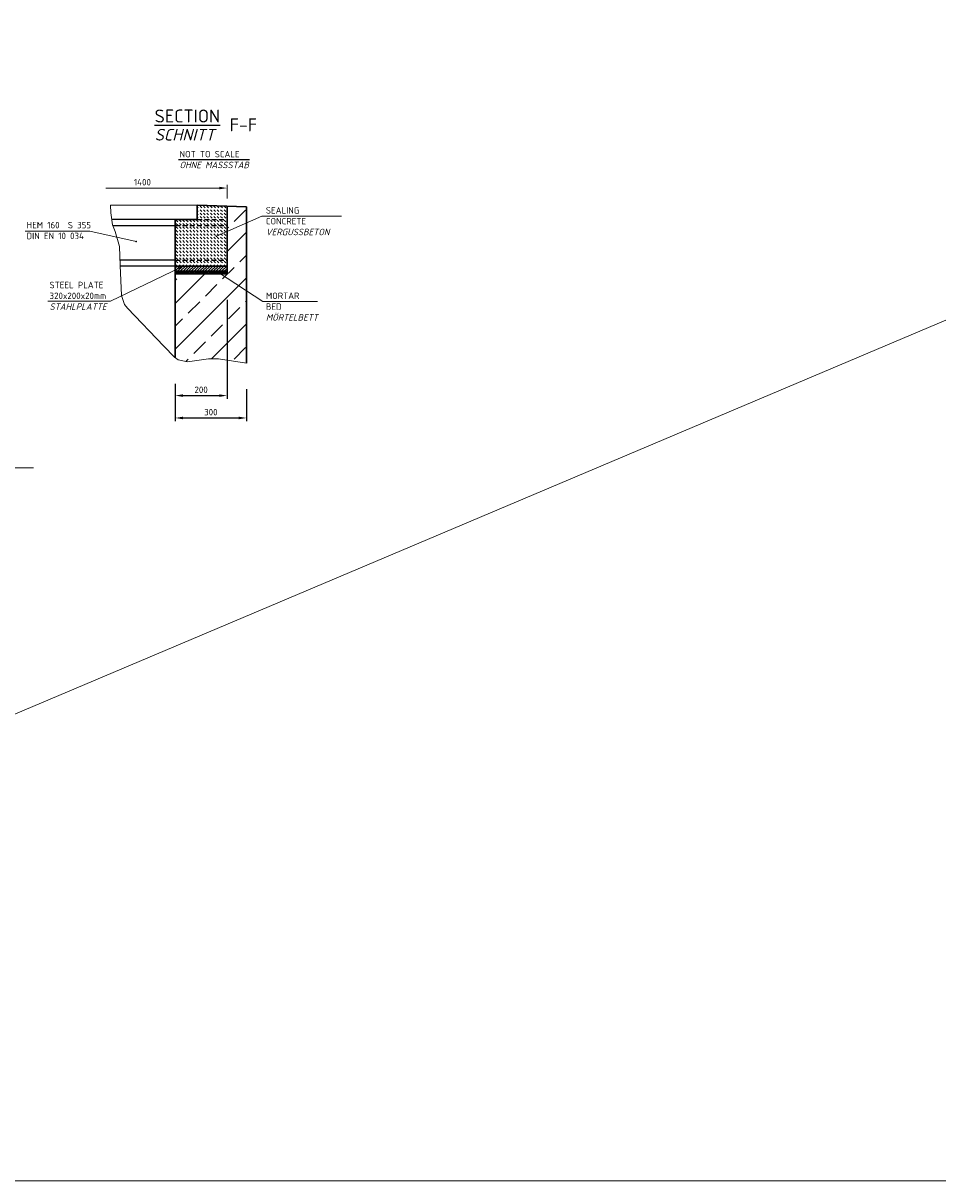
# Model space of a CAD drawing. Header units: millimetres. Extents: x -76904 to 25883, y -13890 to 20369.
# Tile 2 of 29: x -7557 to -497, y 2597 to 11529. Entities that reach past the tile are written whole.
import ezdxf

# ---------------------------------------------------------------- set-up
doc = ezdxf.new("R2010")
doc.units = ezdxf.units.MM
doc.header["$MEASUREMENT"] = 0
doc.linetypes.add('VERDECKT2', pattern=[0.1875, 0.125, -0.0625])
for name, color, linetype, lineweight in [('P------T2', 7, 'Continuous', 18), ('P------T7', 7, 'Continuous', 18), ('P-BS----Bem', 7, 'Continuous', 18), ('P-BSWAN', 7, 'Continuous', 30), ('P-BSWANF', 7, 'Continuous', 18), ('P-DABDICHTUNG', 7, 'Continuous', 18), ('P-SSHAL', 7, 'Continuous', 25)]:
    doc.layers.add(name, color=color, linetype=linetype, lineweight=lineweight)
doc.styles.get("Standard").update_dxf_attribs({"font": 'isocpeur.ttf'})
doc.dimstyles.new('Kopie von ISO-25', dxfattribs={"dimscale": 20, "dimtxt": 2.5, "dimasz": 3, "dimexe": 1.25, "dimexo": 0.625, "dimgap": 1, "dimtad": 1, "dimtxsty": 'Standard', "dimcen": 2.5, "dimadec": 0, "dimazin": 0, "dimtfac": 1, "dimtmove": 0, "dimatfit": 1, "dimfxl": 0, "dimarcsym": 0})

# ---------------------------------------------------------------- blocks, each defined once
blk = doc.blocks.new('*D100')
at = {"layer": 'Defpoints', "color": 0, "lineweight": 0, "transparency": 16777216}
for p in [(-5983.3, 9594.3), (-6383.3, 8945.6), (-5983.3, 8655.5)]:
    blk.add_point(p, dxfattribs=at)
at = {"layer": 'P-BS----Bem', "color": 0, "lineweight": -2, "transparency": 16777216}
for p, q in [((-5983.3, 9394.3), (-5983.3, 8630.5)), ((-6383.3, 8745.6), (-6383.3, 8630.5)), ((-6323.3, 8655.5), (-6043.3, 8655.5))]:
    blk.add_line(p, q, dxfattribs=at)
at = {"layer": 'P-BS----Bem', "color": 0, "lineweight": 0, "transparency": 16777216}
for points in [[(-6323.3, 8665.5), (-6323.3, 8645.5), (-6383.3, 8655.5)], [(-6043.3, 8665.5), (-6043.3, 8645.5), (-5983.3, 8655.5)]]:
    blk.add_solid(points, dxfattribs=at)
at = {"layer": 'P-BS----Bem', "color": 0, "transparency": 16777216, "insert": (-6183.3, 8700.5), "char_height": 50, "attachment_point": 5}
blk.add_mtext('200', dxfattribs=at)
blk = doc.blocks.new('*D101')
at = {"layer": 'Defpoints', "color": 0, "lineweight": 0, "transparency": 16777216}
for p in [(-6383.3, 8945.6), (-5833.3, 8904.9), (-5833.3, 8482.7)]:
    blk.add_point(p, dxfattribs=at)
at = {"layer": 'P-BS----Bem', "color": 0, "lineweight": -2, "transparency": 16777216}
for p, q in [((-6383.3, 8745.6), (-6383.3, 8457.7)), ((-5833.3, 8704.9), (-5833.3, 8457.7)), ((-6323.3, 8482.7), (-5893.3, 8482.7))]:
    blk.add_line(p, q, dxfattribs=at)
at = {"layer": 'P-BS----Bem', "color": 0, "lineweight": 0, "transparency": 16777216}
for points in [[(-6323.3, 8492.7), (-6323.3, 8472.7), (-6383.3, 8482.7)], [(-5893.3, 8492.7), (-5893.3, 8472.7), (-5833.3, 8482.7)]]:
    blk.add_solid(points, dxfattribs=at)
at = {"layer": 'P-BS----Bem', "color": 0, "transparency": 16777216, "insert": (-6108.3, 8527.7), "char_height": 50, "attachment_point": 5}
blk.add_mtext('300', dxfattribs=at)

msp = doc.modelspace()

# ---------------------------------------------------------------- hatches: boundary and pattern name
at = {"layer": 'P-BSWANF'}
h = msp.add_hatch(dxfattribs=at)
h.set_pattern_fill('DASH', scale=150, angle=135, style=0)
h.paths.add_polyline_path([(-5983.269, 9968.254), (-6383.269, 9968.254), (-6383.269, 9700.254), (-5983.269, 9700.254)])
h.paths.add_polyline_path([(-5983.269, 9968.254), (-5983.269, 10014.254), (-6213.269, 10014.254), (-6383.269, 10014.254), (-6383.269, 9968.254)])
h.paths.add_polyline_path([(-6383.269, 9700.254), (-6383.269, 9654.254), (-5983.269, 9654.254), (-5983.269, 9700.254)])
h.paths.add_polyline_path([(-5983.269, 10014.254), (-5983.269, 10116.512), (-6213.269, 10124.254), (-6213.269, 10014.254)])
h = msp.add_hatch(dxfattribs=at)
h.set_pattern_fill('ANSI33', scale=1000, style=0)
h.set_pattern_definition([(45, (-50520.97, 1644.97), (-176.7767, 176.7767), []), (45, (-50344.2, 1644.97), (-176.7767, 176.7767), [125, -62.5])])
h.paths.add_polyline_path([(-6383.269, 8945.64), (-6383.269, 9594.254), (-5983.269, 9594.254), (-5983.269, 10116.512), (-5833.269, 10111.463), (-5833.269, 8904.898), (-6047.81, 8939.982), (-6126.626, 8940.204), (-6289.48, 8917.022), (-6360.151, 8930.552)])
h = msp.add_hatch(dxfattribs=at)
h.set_pattern_fill('ANSI31', scale=120, style=0)
h.set_pattern_definition([(45, (-18459.418, -21211.037), (-10.606602, 10.606602), [])])
h.paths.add_polyline_path([(-6383.269, 9654.254), (-6383.269, 9614.254), (-6010.422, 9614.254), (-5983.269, 9641.408), (-5983.269, 9654.254)])
h.paths.add_polyline_path([(-5983.269, 9641.408), (-6010.422, 9614.254), (-5983.269, 9614.254)])
h = msp.add_hatch(dxfattribs=at)
h.set_pattern_fill('ANSI36', scale=60, angle=90, style=0)
h.set_pattern_definition([(135, (-18459.418, -21211.037), (-14.5840774, 3.9774756), [18.75, -3.75, 0, -3.75])])
h.paths.add_polyline_path([(-5983.269, 9594.254), (-5983.269, 9614.254), (-6383.269, 9614.254), (-6383.269, 9594.254)])
at = {"layer": 'P-DABDICHTUNG'}
h = msp.add_hatch(color=7, dxfattribs=at)
edge = h.paths.add_edge_path()
edge.add_arc((-6683.269, 9844.254), 2.586, 0, 360)
h = msp.add_hatch(color=7, dxfattribs=at)
edge = h.paths.add_edge_path()
edge.add_arc((-6065.375, 9884.254), 2.586, 0, 360)
h = msp.add_hatch(color=7, dxfattribs=at)
edge = h.paths.add_edge_path()
edge.add_arc((-6343.269, 9644.254), 2.586, 0, 360)
h = msp.add_hatch(color=7, dxfattribs=at)
edge = h.paths.add_edge_path()
edge.add_arc((-6048.748, 9604.254), 2.586, 0, 360)

# ---------------------------------------------------------------- linework, layer by layer
at = {"color": 1, "lineweight": 0}
msp.add_line((25882.524, 20368.913), (-16135.736, 2597.362), dxfattribs=at)
msp.add_lwpolyline([(-16135.736, 2597.362), (25882.524, 2597.362), (25882.524, 20368.913), (-16135.736, 20368.913)], close=True, dxfattribs=at)
at = {"layer": 'P------T2', "color": 7}
for points in [[(-6065.375, 9884.254), (-5715.533, 10040.792), (-5100.76, 10040.792)], [(-7541.346, 9924.254), (-7043.269, 9924.254), (-6683.269, 9844.254)], [(-7366.574, 9384.254), (-6883.269, 9384.254), (-6343.269, 9644.254)], [(-6048.748, 9604.254), (-5706.832, 9380.792), (-5284.725, 9380.792)]]:
    msp.add_lwpolyline(points, dxfattribs=at)
at = {"layer": 'P------T7', "color": 7, "linetype": 'Continuous', "lineweight": 25}
msp.add_line((-6357.251, 10477.849), (-5809.989, 10477.849), dxfattribs=at)
at = {"layer": 'P-BS----Bem', "color": 7}
for p, q in [((-5983.269, 10176.512), (-5983.269, 10281.547)), ((-6043.269, 10256.547), (-6917.823, 10256.547))]:
    msp.add_line(p, q, dxfattribs=at)
at = {"layer": 'P-BS----Bem', "color": 7, "lineweight": 0}
msp.add_solid([(-6043.269, 10266.547), (-6043.269, 10246.547), (-5983.269, 10256.547)], dxfattribs=at)
at = {"layer": 'P-BSWAN', "color": 7, "lineweight": 18}
msp.add_line((-6883.269, 10124.254), (-6213.269, 10124.254), dxfattribs=at)
at = {"layer": 'P-BSWAN', "color": 7}
for p, q in [((-6213.269, 10014.254), (-6213.269, 10124.254)), ((-6213.269, 10124.254), (-5833.269, 10111.463)), ((-5983.269, 9594.254), (-5983.269, 10116.512)), ((-5833.269, 8904.898), (-5833.269, 10111.463)), ((-6383.269, 8945.64), (-6383.269, 10014.254)), ((-6383.269, 10014.254), (-6213.269, 10014.254)), ((-6383.269, 9654.254), (-5983.269, 9654.254)), ((-5983.269, 9614.254), (-5983.269, 9654.254)), ((-6383.269, 9614.254), (-5983.269, 9614.254)), ((-6383.269, 9594.254), (-5983.269, 9594.254))]:
    msp.add_line(p, q, dxfattribs=at)
at = {"layer": 'P-BSWANF', "color": 7}
msp.add_lwpolyline([(-6883.269, 10124.254), (-6881.041, 10065.574), (-6866.423, 9972.018), (-6845.958, 9922.317), (-6813.798, 9805.372), (-6807.951, 9659.191), (-6798.826, 9427.255), (-6774.14, 9358.73), (-6752.402, 9328.823), (-6471.735, 9036.461), (-6389.874, 8951.676), (-6360.151, 8930.552), (-6289.48, 8917.022), (-6126.626, 8940.204), (-6047.81, 8939.982), (-5833.269, 8904.898)], dxfattribs=at)
at = {"layer": 'P-DABDICHTUNG', "color": 7}
msp.add_line((-8754.218, 8097.647), (-7475.96, 8097.647), dxfattribs=at)
for centre in [(-6683.269, 9844.254), (-6065.375, 9884.254), (-6343.269, 9644.254), (-6048.748, 9604.254)]:
    msp.add_circle(centre, 2.586, dxfattribs=at)
at = {"layer": 'P-SSHAL', "color": 7, "linetype": 'Continuous', "lineweight": 25, "ltscale": 300}
for p, q in [((-6383.269, 10014.254), (-6873.022, 10014.254)), ((-6865.301, 9968.254), (-6383.269, 9968.254)), ((-6383.269, 9700.254), (-6809.593, 9700.254)), ((-6383.269, 9654.254), (-6807.756, 9654.254))]:
    msp.add_line(p, q, dxfattribs=at)
at = {"layer": 'P-SSHAL', "color": 7, "linetype": 'VERDECKT2', "lineweight": 25, "ltscale": 300}
for p, q in [((-6213.269, 10014.254), (-5983.269, 10014.254)), ((-6383.269, 9968.254), (-5983.269, 9968.254)), ((-6383.269, 9700.254), (-5983.269, 9700.254))]:
    msp.add_line(p, q, dxfattribs=at)

# ---------------------------------------------------------------- texts
at = {"layer": 'P------T2', "color": 7, "char_height": 50, "attachment_point": 1}
for s, insert, width in [('NOT TO SCALE  {\\fISOCPEUR|b0|i1|c0|p34;OHNE MASSSTAB}', (-6349.661, 10543.18), 586.65317), ('SEALING CONCRETE {\\fISOCPEUR|b0|i1|c0|p34;VERGUSSBETON}', (-5683.269, 10109.312), 586.65317), ('HEM 160  S 355\\PDIN EN 10 034', (-7530.629, 9995.602), 493.92997), ('STEEL PLATE\\P320x200x20mm {\\fISOCPEUR|b0|i1|c0|p34;STAHLPLATTE}', (-7353.207, 9533.646), 441.48971), ('MORTAR BED {\\fISOCPEUR|b0|i1|c0|p34;MÖRTELBETT}', (-5683.269, 9450.512), 407.05347)]:
    msp.add_mtext(s, dxfattribs=dict(at, insert=insert, width=width))
at = {"layer": 'P------T7', "color": 7, "linetype": 'Continuous', "lineweight": 25, "attachment_point": 7}
for s, insert, char_height in [('{\\LSECTION}', (-6542.075, 10762.435), 100), ('{\\fISOCPEUR|b0|i1|c0|p34;SCHNITT}', (-6542.075, 10623.099), 90)]:
    msp.add_mtext(s, dxfattribs=dict(at, insert=insert, char_height=char_height))
at = {"layer": 'P------T7', "color": 7, "insert": (-5962.77, 10794.248), "char_height": 100, "attachment_point": 1}
msp.add_mtext('F-F', dxfattribs=at)
at = {"layer": 'P-BS----Bem', "color": 7, "insert": (-6636.144, 10301.547), "char_height": 50, "attachment_point": 5}
msp.add_mtext('1400', dxfattribs=at)

# ---------------------------------------------------------------- dimensions: what is measured, and where the dimension line sits
at = {"layer": 'P-BS----Bem', "color": 7}
for base, p2, text, picture, middle in [((-5983.269, 8655.493), (-5983.269, 9594.254), '200', '*D100', (-6183.269, 8700.493)), ((-5833.269, 8482.658), (-5833.269, 8904.898), '300', '*D101', (-6108.269, 8527.658))]:
    dim = msp.add_linear_dim(base=base, p1=(-6383.269, 8945.64), p2=p2, text=text, dimstyle='Kopie von ISO-25', override={"dimexo": 10}, dxfattribs=at)
    dim.commit()
    dim.dimension.update_dxf_attribs({"geometry": picture, "text_midpoint": middle})

doc.saveas('drawing.dxf')
